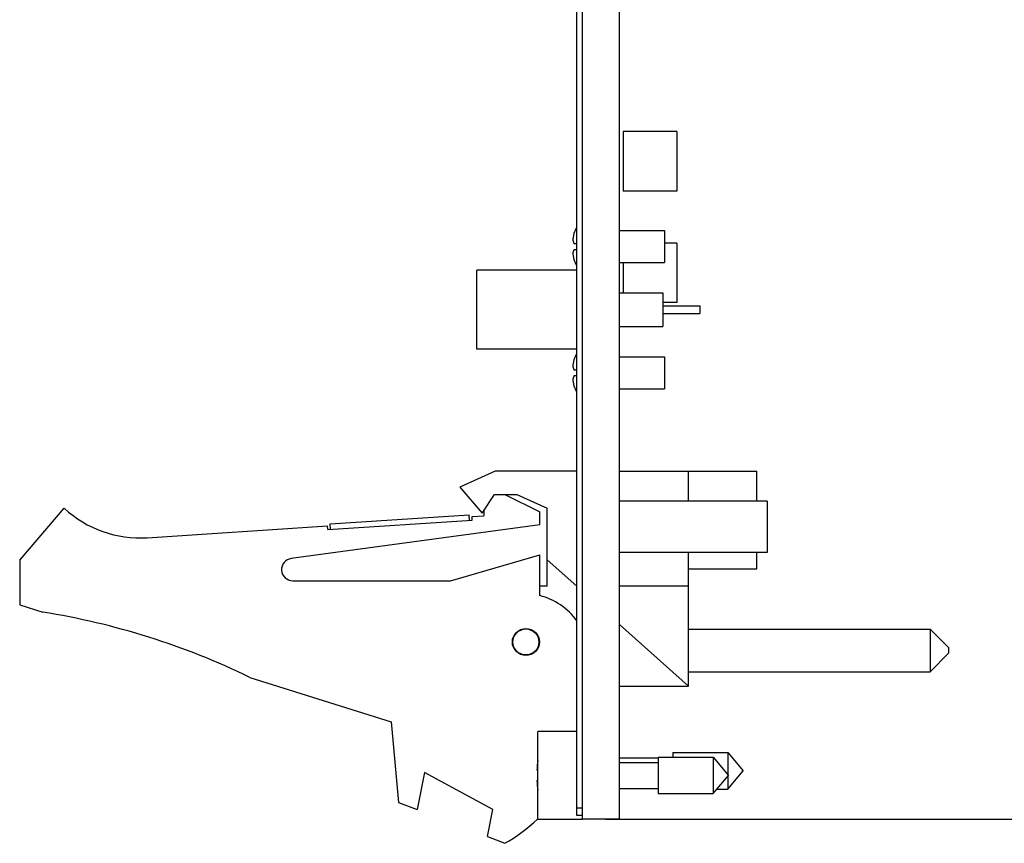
# Model space of a CAD drawing. Header units: inches. Extents: x 0.2 to 16.8, y 0.1 to 10.8.
# Tile 11 of 20: x 8.7 to 11.4, y 2.8 to 5. Entities that reach past the tile are written whole.
import ezdxf

# ---------------------------------------------------------------- set-up
doc = ezdxf.new("R2010")
doc.units = ezdxf.units.IN
doc.header["$LTSCALE"] = 0.935
doc.header["$MEASUREMENT"] = 0
doc.layers.get('0').update_dxf_attribs({"linetype": 'CONTINUOUS'})
doc.layers.add('DIMENSIONS', color=7, linetype='CONTINUOUS')
doc.styles.get("Standard").update_dxf_attribs({"font": 'txt', "width": 0.8})
doc.dimstyles.new('DIMSTYLE_1', dxfattribs={"dimtxt": 0.125, "dimasz": 0.18, "dimexe": 0.18, "dimexo": 0.0625, "dimgap": 0.09, "dimtad": 0, "dimtih": 1, "dimtoh": 1, "dimdec": 3, "dimzin": 4, "dimdsep": 46, "dimtxsty": 'STANDARD', "dimblk": '_FILLED', "dimblk1": '_FILLED', "dimblk2": '_FILLED', "dimcen": 0.09, "dimadec": 0, "dimazin": 0, "dimtp": 0.005, "dimtm": 0.005, "dimtfac": 1, "dimtdec": 3, "dimtofl": 0, "dimtmove": 0, "dimatfit": 3, "dimldrblk": '_FILLED', "dimfxl": 1, "dimtolj": 1, "dimtzin": 4, "dimarcsym": 0})

# ---------------------------------------------------------------- blocks, each defined once
blk = doc.blocks.new('_FILLED')
at = {"color": 0, "linetype": 'BYBLOCK'}
blk.add_solid([(0, 0), (-1, 0.174), (-1, -0.174)], dxfattribs=at)
blk = doc.blocks.new('*D0')
at = {"layer": 'DIMENSIONS', "color": 2, "linetype": 'CONTINUOUS'}
for p, q in [((10.3057, 7.9365), (12.3109, 7.9365)), ((12.1859, 7.9365), (12.1859, 5.5065)), ((12.1859, 2.8715), (12.1859, 5.2565)), ((10.3057, 2.8715), (12.3109, 2.8715))]:
    blk.add_line(p, q, dxfattribs=at)
at = {"layer": 'DIMENSIONS', "color": 2, "linetype": 'CONTINUOUS', "xscale": 0.18, "yscale": 0.18, "zscale": 0.18}
for p, rotation in [((12.1859, 7.9365), 90), ((12.1859, 2.8715), 270)]:
    blk.add_blockref('_FILLED', p, dxfattribs=dict(at, rotation=rotation))
at = {"layer": 'DIMENSIONS', "color": 2, "linetype": 'CONTINUOUS', "width": 0.8}
for s, p in [('5.065', (11.4734, 5.319)), ('[', (12.0984, 5.319)), ('128.65', (12.1984, 5.319)), (']', (12.7984, 5.319))]:
    blk.add_text(s, height=0.125, dxfattribs=at).set_placement(p)

msp = doc.modelspace()

# ---------------------------------------------------------------- linework, layer by layer
at = {"color": 7, "linetype": 'CONTINUOUS'}
for p, q in [((10.2432, 2.8715), (10.2432, 7.9365)), ((10.3432, 2.8715), (10.3432, 7.9365)), ((10.2282, 2.8815), (10.2282, 7.9265)), ((10.3529, 4.7225), (10.3529, 4.5625)), ((10.4979, 4.7225), (10.3529, 4.7225)), ((10.4979, 4.7225), (10.4979, 4.5625)), ((10.4979, 4.5625), (10.3529, 4.5625)), ((10.3432, 4.4562), (10.4647, 4.4562)), ((10.4647, 4.4562), (10.4647, 4.3702)), ((10.2205, 4.4217), (10.2272, 4.4217)), ((10.2272, 4.4047), (10.2205, 4.4047)), ((10.4979, 4.4225), (10.4647, 4.4225)), ((10.4979, 4.4225), (10.4979, 4.2625)), ((9.959, 4.1372), (9.959, 4.3492)), ((10.2282, 4.3492), (9.959, 4.3492)), ((10.3432, 4.3702), (10.4647, 4.3702)), ((10.3529, 4.3702), (10.3529, 4.2882)), ((10.3432, 4.2882), (10.46, 4.2882)), ((10.46, 4.2882), (10.46, 4.1982)), ((10.4979, 4.2625), (10.46, 4.2625)), ((10.46, 4.2532), (10.559, 4.2532)), ((10.559, 4.2532), (10.559, 4.2332)), ((10.46, 4.2332), (10.559, 4.2332)), ((10.3432, 4.1982), (10.46, 4.1982)), ((10.2282, 4.1372), (9.959, 4.1372)), ((10.3432, 4.1162), (10.4647, 4.1162)), ((10.4647, 4.1162), (10.4647, 4.0302)), ((10.2205, 4.0817), (10.2272, 4.0817)), ((10.2272, 4.0647), (10.2205, 4.0647)), ((10.3432, 4.0302), (10.4647, 4.0302)), ((10.0082, 3.8086), (9.9132, 3.7656)), ((10.2282, 3.8086), (10.0082, 3.8086)), ((10.3432, 3.8086), (10.7132, 3.8086)), ((10.5292, 3.7275), (10.5292, 3.8086)), ((10.7132, 3.7275), (10.7132, 3.8086)), ((9.9132, 3.7656), (9.9732, 3.6956)), ((9.9732, 3.6956), (10.0064, 3.7456)), ((10.0064, 3.7456), (10.0664, 3.7456)), ((10.0342, 3.7456), (10.1282, 3.6986)), ((10.0664, 3.7456), (10.1482, 3.7086)), ((10.7408, 3.7275), (10.3432, 3.7275)), ((10.7408, 3.7275), (10.7408, 3.5895)), ((8.7282, 3.5686), (8.8482, 3.7086)), ((9.5643, 3.6665), (9.9385, 3.691)), ((9.9394, 3.676), (9.9385, 3.691)), ((9.9463, 3.6865), (9.9782, 3.6886)), ((9.9469, 3.6765), (9.9463, 3.6865)), ((9.9782, 3.7031), (9.9782, 3.6886)), ((10.1282, 3.6636), (10.1282, 3.6986)), ((10.1482, 3.4986), (10.1482, 3.7086)), ((9.0718, 3.6292), (9.5571, 3.661)), ((10.1282, 3.6636), (9.4592, 3.5733)), ((9.5578, 3.651), (9.5571, 3.661)), ((9.5578, 3.651), (9.9469, 3.6765)), ((9.5652, 3.6515), (9.5643, 3.6665)), ((9.8882, 3.5136), (10.1282, 3.5836)), ((10.1282, 3.4736), (10.1282, 3.5836)), ((10.7408, 3.5895), (10.3432, 3.5895)), ((10.5292, 3.2296), (10.5292, 3.5895)), ((10.7132, 3.5456), (10.7132, 3.5895)), ((8.7282, 3.5686), (8.7282, 3.4486)), ((10.2282, 3.4987), (10.1482, 3.5702)), ((10.5292, 3.5456), (10.7132, 3.5456)), ((9.4632, 3.5136), (9.8882, 3.5136)), ((10.1482, 3.4986), (10.1282, 3.4986)), ((10.5292, 3.4986), (10.3432, 3.4986)), ((8.7282, 3.4486), (8.7902, 3.4291)), ((10.5292, 3.2296), (10.3432, 3.3959)), ((10.5292, 3.3834), (11.1792, 3.3834)), ((11.1792, 3.3834), (11.2292, 3.3334)), ((11.1792, 3.3834), (11.1792, 3.2684)), ((11.1792, 3.2684), (11.2292, 3.3184)), ((11.2292, 3.3334), (11.2292, 3.3184)), ((10.5292, 3.2684), (11.1792, 3.2684)), ((9.3482, 3.2533), (9.7282, 3.1336)), ((10.3432, 3.2296), (10.5292, 3.2296)), ((9.7282, 3.1336), (9.7482, 2.9166)), ((10.1232, 2.871), (10.1232, 3.108)), ((10.2282, 3.108), (10.1232, 3.108)), ((10.4869, 3.0508), (10.635, 3.0508)), ((10.4869, 3.0508), (10.4869, 3.0387)), ((10.635, 3.0508), (10.6763, 3.0016)), ((10.635, 3.0508), (10.635, 2.991)), ((10.3432, 3.0366), (10.4469, 3.0366)), ((10.3432, 3.0245), (10.4469, 3.0245)), ((10.4469, 3.0387), (10.595, 3.0387)), ((10.4469, 3.0387), (10.4469, 2.9403)), ((10.595, 3.0387), (10.6363, 2.9895)), ((10.595, 3.0387), (10.595, 2.9403)), ((9.8182, 2.9974), (9.7982, 2.8974)), ((10.0022, 2.8974), (9.8182, 2.9974)), ((10.1232, 3.0033), (10.1208, 3.0033)), ((10.635, 2.9524), (10.6763, 3.0016)), ((10.1208, 2.9757), (10.1232, 2.9757)), ((10.595, 2.9403), (10.6363, 2.9895)), ((10.635, 2.9879), (10.635, 2.9524)), ((10.3432, 2.9544), (10.4469, 2.9544)), ((10.6051, 2.9524), (10.635, 2.9524)), ((9.7482, 2.9166), (9.7982, 2.8974)), ((10.4469, 2.9403), (10.595, 2.9403)), ((9.9876, 2.8245), (10.0022, 2.8974)), ((10.2432, 2.9015), (10.2282, 2.9015)), ((10.2432, 2.871), (10.1232, 2.871)), ((10.2432, 2.8815), (10.2282, 2.8815)), ((10.3432, 2.8715), (10.2432, 2.8715)), ((9.9876, 2.8245), (10.0342, 2.8066))]:
    msp.add_line(p, q, dxfattribs=at)
for radius in [0.0365, 0.035]:
    msp.add_circle((10.0912, 3.3486), radius, dxfattribs=at)
for centre, radius, start, end in [((10.329, 4.4132), 0.114, 153.2508, 162.1171), ((10.329, 4.4132), 0.1143, 151.936, 152.9377), ((10.329, 4.4132), 0.114, 197.8829, 206.7492), ((10.329, 4.4132), 0.1143, 207.0623, 208.064), ((10.329, 4.0732), 0.114, 153.2508, 162.1171), ((10.329, 4.0732), 0.1143, 151.936, 152.9377), ((10.329, 4.0732), 0.114, 197.8829, 206.7492), ((10.329, 4.0732), 0.1143, 207.0623, 208.064), ((9.0522, 3.9286), 0.3, 227.1666, 273.7467), ((9.4632, 3.5436), 0.03, 97.6845, 270), ((10.0832, 3.2993), 0.18, 36.1216, 75.5225), ((8.4669, 1.4291), 2.026, 64.2145, 80.8167), ((10.4335, 2.9895), 0.313, 172.6291, 177.4673), ((10.4335, 2.9895), 0.313, 182.5327, 187.3709), ((9.8132, 3.1986), 0.45, 299.4136, 313.4245)]:
    msp.add_arc(centre, radius, start, end, dxfattribs=at)
for points in [[(10.2272, 4.4652), (10.2272, 4.4651), (10.2272, 4.4651), (10.2272, 4.4651)], [(10.2272, 4.4651), (10.2273, 4.4651), (10.2273, 4.4651), (10.2273, 4.4651)], [(10.2273, 4.4651), (10.2274, 4.465), (10.2274, 4.465), (10.2275, 4.465)], [(10.2273, 4.3612), (10.2273, 4.3612), (10.2273, 4.3612), (10.2272, 4.3612)], [(10.2272, 4.3612), (10.2272, 4.3612), (10.2272, 4.3612), (10.2272, 4.3612)], [(10.2275, 4.3613), (10.2274, 4.3613), (10.2274, 4.3613), (10.2273, 4.3612)], [(10.2272, 4.1252), (10.2272, 4.1251), (10.2272, 4.1251), (10.2272, 4.1251)], [(10.2272, 4.1251), (10.2273, 4.1251), (10.2273, 4.1251), (10.2273, 4.1251)], [(10.2273, 4.1251), (10.2274, 4.125), (10.2274, 4.125), (10.2275, 4.125)], [(10.2273, 4.0212), (10.2273, 4.0212), (10.2273, 4.0212), (10.2272, 4.0212)], [(10.2272, 4.0212), (10.2272, 4.0212), (10.2272, 4.0212), (10.2272, 4.0212)], [(10.2275, 4.0213), (10.2274, 4.0213), (10.2274, 4.0213), (10.2273, 4.0212)]]:
    msp.add_open_spline(points, degree=3, dxfattribs=at)
for points, knots in [([(10.2275, 4.465), (10.2274, 4.4649), (10.2273, 4.4647), (10.2273, 4.4645), (10.2272, 4.4645)], [0, 0, 0, 0, 0.500428, 1, 1, 1, 1]), ([(10.2205, 4.4482), (10.2202, 4.4469), (10.2196, 4.4446), (10.2189, 4.4411), (10.2183, 4.4378), (10.2179, 4.4346), (10.2177, 4.4324), (10.2176, 4.4314)], [0, 0, 0, 0, 0.219392, 0.424318, 0.620471, 0.811601, 1, 1, 1, 1]), ([(10.2176, 4.4314), (10.2177, 4.4307), (10.2179, 4.4294), (10.2184, 4.4274), (10.2189, 4.4255), (10.2196, 4.4236), (10.2202, 4.4223), (10.2205, 4.4217)], [0, 0, 0, 0, 0.197351, 0.391388, 0.586209, 0.787146, 1, 1, 1, 1]), ([(10.2205, 4.4047), (10.2202, 4.404), (10.2196, 4.4027), (10.2189, 4.4008), (10.2184, 4.3989), (10.2179, 4.3969), (10.2177, 4.3956), (10.2176, 4.395)], [0, 0, 0, 0, 0.212854, 0.413791, 0.608612, 0.802649, 1, 1, 1, 1]), ([(10.2272, 4.4217), (10.2273, 4.4216), (10.2273, 4.4216), (10.2274, 4.4216), (10.2275, 4.4216)], [0, 0, 0, 0, 0.4982, 1, 1, 1, 1]), ([(10.2275, 4.4216), (10.2274, 4.4197), (10.2272, 4.416), (10.2272, 4.4103), (10.2274, 4.4066), (10.2275, 4.4047)], [0, 0, 0, 0, 0.332931, 0.667069, 1, 1, 1, 1]), ([(10.2275, 4.4047), (10.2274, 4.4047), (10.2273, 4.4047), (10.2273, 4.4047), (10.2272, 4.4047)], [0, 0, 0, 0, 0.501808, 1, 1, 1, 1]), ([(10.2176, 4.395), (10.2177, 4.3939), (10.2179, 4.3917), (10.2183, 4.3885), (10.2189, 4.3852), (10.2196, 4.3817), (10.2202, 4.3794), (10.2205, 4.3782)], [0, 0, 0, 0, 0.188399, 0.379529, 0.575682, 0.780608, 1, 1, 1, 1]), ([(10.2272, 4.3619), (10.2273, 4.3618), (10.2273, 4.3616), (10.2274, 4.3614), (10.2275, 4.3613)], [0, 0, 0, 0, 0.49949, 1, 1, 1, 1]), ([(10.2275, 4.125), (10.2274, 4.1249), (10.2273, 4.1247), (10.2273, 4.1245), (10.2272, 4.1245)], [0, 0, 0, 0, 0.500428, 1, 1, 1, 1]), ([(10.2205, 4.1082), (10.2202, 4.1069), (10.2196, 4.1046), (10.2189, 4.1011), (10.2183, 4.0978), (10.2179, 4.0946), (10.2177, 4.0924), (10.2176, 4.0914)], [0, 0, 0, 0, 0.219392, 0.424318, 0.620471, 0.811601, 1, 1, 1, 1]), ([(10.2176, 4.0914), (10.2177, 4.0907), (10.2179, 4.0894), (10.2184, 4.0874), (10.2189, 4.0855), (10.2196, 4.0836), (10.2202, 4.0823), (10.2205, 4.0817)], [0, 0, 0, 0, 0.197351, 0.391388, 0.586209, 0.787146, 1, 1, 1, 1]), ([(10.2205, 4.0647), (10.2202, 4.064), (10.2196, 4.0627), (10.2189, 4.0608), (10.2184, 4.0589), (10.2179, 4.0569), (10.2177, 4.0556), (10.2176, 4.055)], [0, 0, 0, 0, 0.212854, 0.413791, 0.608612, 0.802649, 1, 1, 1, 1]), ([(10.2272, 4.0817), (10.2273, 4.0816), (10.2273, 4.0816), (10.2274, 4.0816), (10.2275, 4.0816)], [0, 0, 0, 0, 0.4982, 1, 1, 1, 1]), ([(10.2275, 4.0816), (10.2274, 4.0797), (10.2272, 4.076), (10.2272, 4.0703), (10.2274, 4.0666), (10.2275, 4.0647)], [0, 0, 0, 0, 0.332931, 0.667069, 1, 1, 1, 1]), ([(10.2275, 4.0647), (10.2274, 4.0647), (10.2273, 4.0647), (10.2273, 4.0647), (10.2272, 4.0647)], [0, 0, 0, 0, 0.501808, 1, 1, 1, 1]), ([(10.2176, 4.055), (10.2177, 4.0539), (10.2179, 4.0517), (10.2183, 4.0485), (10.2189, 4.0452), (10.2196, 4.0417), (10.2202, 4.0394), (10.2205, 4.0382)], [0, 0, 0, 0, 0.188399, 0.379529, 0.575682, 0.780608, 1, 1, 1, 1]), ([(10.2272, 4.0219), (10.2273, 4.0218), (10.2273, 4.0216), (10.2274, 4.0214), (10.2275, 4.0213)], [0, 0, 0, 0, 0.49949, 1, 1, 1, 1])]:
    msp.add_open_spline(points, degree=3, knots=knots, dxfattribs=at)

# ---------------------------------------------------------------- dimensions: what is measured, and where the dimension line sits
at = {"layer": 'DIMENSIONS', "color": 2, "linetype": 'CONTINUOUS'}
dim = msp.add_linear_dim(base=(12.1859, 7.9365), p1=(10.3057, 2.8715), p2=(10.3057, 7.9365), angle=90, dimstyle='DIMSTYLE_1', dxfattribs=at)
dim.commit()
dim.dimension.update_dxf_attribs({"geometry": '*D0', "text_midpoint": (12.1859, 5.3815), "dimtype": 160})

doc.saveas('drawing.dxf')
